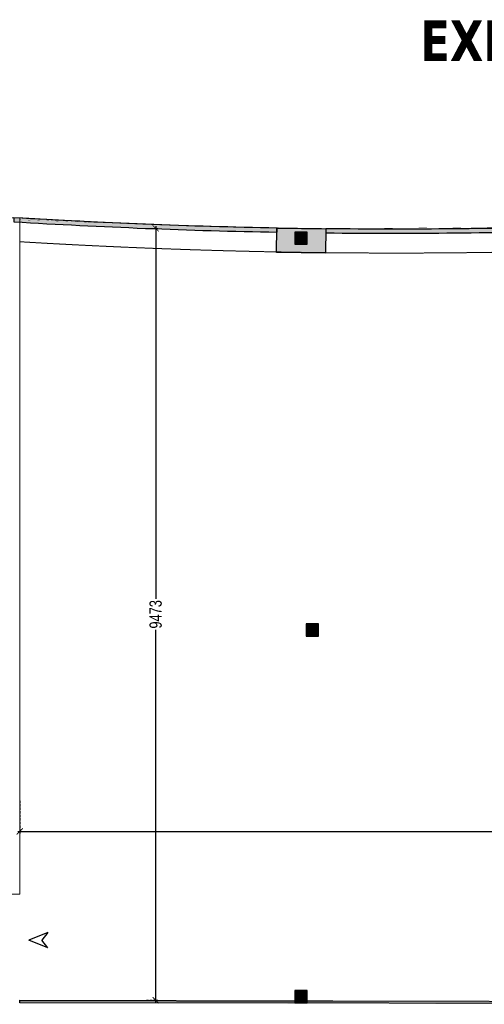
# Model space of a CAD drawing. Header units: millimetres. Extents: x 1277566 to 1493426, y 1039116 to 1145896.
# Tile 69 of 151: x 1344309 to 1350005, y 1133639 to 1145720. Entities that reach past the tile are written whole.
import ezdxf

# ---------------------------------------------------------------- set-up
doc = ezdxf.new("R2010")
doc.units = ezdxf.units.MM
doc.header["$PDMODE"] = 67
doc.linetypes.add('DASHED', pattern=[0.75, 0.5, -0.25])
doc.linetypes.add('DASHED2', pattern=[0.375, 0.25, -0.125])
for name, color, linetype, lineweight in [('AIRPORT EXTIING WALL', 1, 'Continuous', 20), ('IHP New Layer', 7, 'Continuous', 20), ('KIT TEXT.', 30, 'Continuous', 9), ('tile finish', 32, 'Continuous', 9)]:
    doc.layers.add(name, color=color, linetype=linetype, lineweight=lineweight)
for name, color, linetype in [('CIVIL DIM', 7, 'Continuous'), ('CT PARTITION WALL HATCH', 210, 'Continuous'), ('Dimension a', 7, 'Continuous')]:
    doc.layers.add(name, color=color, linetype=linetype)
doc.layers.add('CT_GLAZING', color=7, linetype='Continuous', true_color=0x0000f5)
doc.styles.add('ROMANS', font='arial.ttf', dxfattribs={"width": 0.75})
doc.styles.add('STYLE1', font='GOTHIC.TTF', dxfattribs={"width": 0.9})
doc.dimstyles.new('1.300', dxfattribs={"dimtxt": 150, "dimasz": 75, "dimexe": 25, "dimexo": 25, "dimgap": 15, "dimtad": 0, "dimdec": 0, "dimdsep": 46, "dimtxsty": 'ROMANS', "dimblk": 'ARCHTICK', "dimcen": 0.09, "dimdle": 25, "dimclrd": 256, "dimclre": 256, "dimclrt": 256, "dimadec": 1, "dimazin": 2, "dimtfac": 1, "dimtdec": 0, "dimtmove": 2, "dimatfit": 3, "dimldrblk": 'OPEN90', "dimfxl": 100, "dimtolj": 1, "dimtzin": 0, "dimlwe": -1, "dimarcsym": 0})

# ---------------------------------------------------------------- blocks, each defined once
blk = doc.blocks.new('ar')
at = {"layer": 'CT PARTITION WALL HATCH'}
for p, q in [((-231, 93), (0, 0)), ((-231, 93), (-159, 0)), ((-231, -93), (0, 0)), ((-231, -93), (-159, 0))]:
    blk.add_line(p, q, dxfattribs=at)
blk = doc.blocks.new('_ARCHTICK')
at = {"color": 0, "linetype": 'ByBlock', "const_width": 0.15}
blk.add_lwpolyline([(-0.5, -0.5), (0.5, 0.5)], dxfattribs=at)
blk = doc.blocks.new('*D116')
at = {"layer": 'CIVIL DIM', "linetype": 'DASHED2', "transparency": 16777216}
for p, q in [((1344309, 1136135), (1344309, 1135736)), ((1362426, 1136001), (1362426, 1135736))]:
    blk.add_line(p, q, dxfattribs=at)
at = {"layer": 'CIVIL DIM', "lineweight": -2, "transparency": 16777216}
for p, q in [((1344284, 1135761), (1353146, 1135761)), ((1362451, 1135761), (1353589, 1135761))]:
    blk.add_line(p, q, dxfattribs=at)
at = {"layer": 'Defpoints', "color": 0, "transparency": 16777216}
for p in [(1344309, 1136160), (1362426, 1136019, -261), (1362426, 1135761)]:
    blk.add_point(p, dxfattribs=at)
at = {"layer": 'CIVIL DIM', "lineweight": -2, "transparency": 16777216, "xscale": 75, "yscale": 75, "zscale": 75, "rotation": 180}
blk.add_blockref('_ARCHTICK', (1344309, 1135761), dxfattribs=at)
at = {"layer": 'CIVIL DIM', "lineweight": -2, "transparency": 16777216, "xscale": 75, "yscale": 75, "zscale": 75}
blk.add_blockref('_ARCHTICK', (1362426, 1135761), dxfattribs=at)
at = {"layer": 'CIVIL DIM', "transparency": 16777216, "insert": (1353368, 1135761), "char_height": 150, "attachment_point": 5, "style": 'ROMANS', "bg_fill": 3, "box_fill_scale": 1.1, "bg_fill_color": 256, "bg_fill_true_color": 13158600, "bg_fill_transparency": 0}
blk.add_mtext('\\A1;18117', dxfattribs=at)
blk = doc.blocks.new('_Open90')
at = {"color": 0, "linetype": 'ByBlock', "lineweight": -2}
for p, q in [((0, 0), (-1, 0)), ((-0.5, 0.5), (0, 0)), ((0, 0), (-0.5, -0.5))]:
    blk.add_line(p, q, dxfattribs=at)
blk = doc.blocks.new('*D117')
at = {"layer": 'CIVIL DIM', "linetype": 'DASHED2', "transparency": 16777216}
for p, q in [((1345875, 1143160), (1346001, 1143160)), ((1345854, 1133688), (1346001, 1133688))]:
    blk.add_line(p, q, dxfattribs=at)
at = {"layer": 'CIVIL DIM', "lineweight": -2, "transparency": 16777216}
for p, q in [((1345976, 1143185), (1345976, 1138607)), ((1345976, 1133663), (1345976, 1138241))]:
    blk.add_line(p, q, dxfattribs=at)
at = {"layer": 'Defpoints', "color": 0, "transparency": 16777216}
for p in [(1345850, 1143160), (1345829, 1133688), (1345976, 1133688)]:
    blk.add_point(p, dxfattribs=at)
at = {"layer": 'CIVIL DIM', "lineweight": -2, "transparency": 16777216, "xscale": 75, "yscale": 75, "zscale": 75}
for p, rotation in [((1345976, 1143160), 90), ((1345976, 1133688), 270)]:
    blk.add_blockref('_ARCHTICK', p, dxfattribs=dict(at, rotation=rotation))
at = {"layer": 'CIVIL DIM', "transparency": 16777216, "insert": (1345976, 1138424), "char_height": 150, "attachment_point": 5, "rotation": 90, "style": 'ROMANS', "bg_fill": 3, "box_fill_scale": 1.1, "bg_fill_color": 256, "bg_fill_true_color": 13158600, "bg_fill_transparency": 0}
blk.add_mtext('\\A1;9473', dxfattribs=at)

msp = doc.modelspace()

# ---------------------------------------------------------------- hatches: boundary and pattern name
h = msp.add_hatch(color=256)
h.dxf.hatch_style = 1
edge = h.paths.add_edge_path()
edge.add_line((1344238.6185, 1143290.5214), (1344238.6185, 1143240.6121))
edge.add_arc((1348891.0506, 1220358.7101), 77258.308, 266.547606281, 268.941280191)
edge.add_line((1347463.5415, 1143113.5913), (1347464.3321, 1143163.5852))
edge.add_arc((1348901.4325, 1220732.8549), 77582.5809, 266.55437271, 268.938621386, ccw=False)
edge = h.paths.add_edge_path()
edge.add_line((1348064.0137, 1143154.8317), (1348063.4781, 1143104.8345))
edge.add_arc((1348891.0506, 1220358.7101), 77258.308, 269.386249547, 271.731452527)
edge.add_line((1351225.4064, 1143135.6763), (1351225.4064, 1143185.6992))
edge.add_arc((1348891.0506, 1220358.7101), 77208.308, 269.386249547, 271.732574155, ccw=False)
h = msp.add_hatch(color=7)
h.dxf.hatch_style = 2
h.paths.add_polyline_path([(1347462.3253, 1143164.3377), (1348062.2502, 1143154.8506), (1348057.5067, 1142854.8881), (1347457.5817, 1142864.3752)])
h = msp.add_hatch(color=7)
h.dxf.hatch_style = 2
h.paths.add_polyline_path([(1347827.2546, 1143108.4118), (1347689.2546, 1143108.4118), (1347689.2546, 1142970.4118), (1347827.2546, 1142970.4118)], flags=16)
h.paths.add_polyline_path([(1347833.2546, 1143114.4118), (1347683.2546, 1143114.4118), (1347683.2546, 1142964.4118), (1347833.2546, 1142964.4118)])
h = msp.add_hatch(color=7)
h.dxf.hatch_style = 2
h.paths.add_polyline_path([(1347820.3369, 1138156.7175), (1347970.3369, 1138156.7175), (1347970.3369, 1138306.7175), (1347820.3369, 1138306.7175)])
h = msp.add_hatch(color=7)
h.dxf.hatch_style = 2
h.paths.add_polyline_path([(1347833.2546, 1133656.7175), (1347683.2546, 1133656.7175), (1347683.2546, 1133806.7175), (1347833.2546, 1133806.7175)])
at = {"layer": 'CT_GLAZING'}
h = msp.add_hatch(color=256, dxfattribs=at)
h.dxf.hatch_style = 1
h.paths.add_polyline_path([(1362574.9499, 1133673.782), (1362574.9499, 1133639.1136), (1362579.1026, 1133639.1136), (1362579.1026, 1133673.782)])
h.paths.add_polyline_path([(1351983.5748, 1133639.1136), (1351983.5748, 1133673.782), (1344309.0014, 1133691.1162), (1344309.0014, 1133656.4478)])
h.paths.add_polyline_path([(1352283.5748, 1133673.782), (1352283.5748, 1133639.1136), (1362576.2172, 1133639.1136), (1362576.2172, 1133673.782)])

# ---------------------------------------------------------------- linework, layer by layer
for points in [[(1344238.6185, 1143290.5214), (1344238.6185, 1143240.6121, 0.0104447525), (1347463.5415, 1143113.5913), (1347464.3321, 1143163.5852, -0.0104036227)], [(1348064.0137, 1143154.8317), (1348063.4781, 1143104.8345, 0.0102332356), (1351225.4064, 1143135.6763), (1351225.4064, 1143185.6992, -0.0102381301)]]:
    msp.add_lwpolyline(points, format="xyb", close=True)
at = {"color": 7}
for points in [[(1347462.3253, 1143164.3377), (1348062.2502, 1143154.8506), (1348057.5067, 1142854.8881), (1347457.5817, 1142864.3752)], [(1347683.2546, 1142964.4118), (1347833.2546, 1142964.4118), (1347833.2546, 1143114.4118), (1347683.2546, 1143114.4118)], [(1347689.2546, 1142970.4118), (1347827.2546, 1142970.4118), (1347827.2546, 1143108.4118), (1347689.2546, 1143108.4118)], [(1347820.3369, 1138156.7175), (1347970.3369, 1138156.7175), (1347970.3369, 1138306.7175), (1347820.3369, 1138306.7175)], [(1347683.2546, 1133656.7175), (1347833.2546, 1133656.7175), (1347833.2546, 1133806.7175), (1347683.2546, 1133806.7175)]]:
    msp.add_lwpolyline(points, close=True, dxfattribs=at)
at = {"layer": 'AIRPORT EXTIING WALL', "linetype": 'DASHED', "ltscale": 10}
for centre, radius in [((1348917.4552, 1219690.467), 76539.6635), ((1348927.7531, 1219642.7591), 76785.8959)]:
    msp.add_arc(centre, radius, 266.549748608, 280.123163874, dxfattribs=at)
at = {"layer": 'CT_GLAZING'}
msp.add_lwpolyline([(1362576.2172, 1133673.782), (1362413.545, 1133673.782), (1362413.545, 1133639.1136), (1344309.0014, 1133656.4478), (1344309.0014, 1133691.1162), (1351983.5748, 1133673.782)], dxfattribs=at)
at = {"layer": 'tile finish'}
msp.add_lwpolyline([(1344158.8777, 1134991.1905), (1344308.8777, 1134991.1905), (1344311.156, 1143289.5371), (1344161.156, 1143289.5371)], close=True, dxfattribs=at)

# ---------------------------------------------------------------- block references
at = {"layer": 'IHP New Layer', "xscale": -1}
msp.add_blockref('ar', (1344422.4972, 1134426.4367), dxfattribs=at)

# ---------------------------------------------------------------- texts
at = {"layer": 'KIT TEXT.', "insert": (1351608.4138, 1145044.6674), "char_height": 500, "width": 6632.344817, "attachment_point": 5, "style": 'STYLE1'}
msp.add_mtext('\\pxt1.200001;{\\fTahoma|b1|i0|c0|p34;EXHAUST HOOD\\PPLAN}', dxfattribs=at)

# ---------------------------------------------------------------- next in the draw order: dimensions: what is measured, and where the dimension line sits
at = {"layer": 'CIVIL DIM'}
dim = msp.add_linear_dim(base=(1362426.2172, 1135761.0306), p1=(1344309.1985, 1136159.8776), p2=(1362426.2172, 1136019.1307, -260.7432), dimstyle='1.300', override={"dimfxl": 500, "dimfxlon": 1, "dimtfill": 1, "dimarcsym": 1}, dxfattribs=at)
dim.commit()
dim.dimension.update_dxf_attribs({"geometry": '*D116', "text_midpoint": (1353367.7079, 1135761.0306)})

# ---------------------------------------------------------------- next in the draw order: dimensions: what is measured, and where the dimension line sits
dim = msp.add_linear_dim(base=(1345975.5392, 1133687.683), p1=(1345850.4167, 1143160.2599), p2=(1345829.0214, 1133687.683), angle=90, dimstyle='1.300', override={"dimfxl": 500, "dimfxlon": 1, "dimtfill": 1, "dimarcsym": 1}, dxfattribs=at)
dim.commit()
dim.dimension.update_dxf_attribs({"geometry": '*D117', "text_midpoint": (1345975.5392, 1138423.9715)})

# ---------------------------------------------------------------- next in the draw order: linework, layer by layer
at = {"layer": 'Dimension a', "const_width": 1}
msp.add_lwpolyline([(1344311.1414, 1143264.5371), (1344311.1414, 1143264.5371), (1344309.0014, 1133673.782), (1362426.2172, 1133673.782), (1362426.2172, 1144346.166), (1361571.853, 1144197.2149), (1360487.4677, 1144025.698), (1359410.0733, 1143869.994), (1358019.7869, 1143641.6172), (1355851.1801, 1143414.5566), (1354220.3668, 1143284.4306), (1352487.5959, 1143234.1123), (1351225.4064, 1143185.6992), (1348064.0137, 1143154.8317), (1346077.1311, 1143201.6987), (1344311.1414, 1143264.5371)], dxfattribs=at)

doc.saveas('drawing.dxf')
